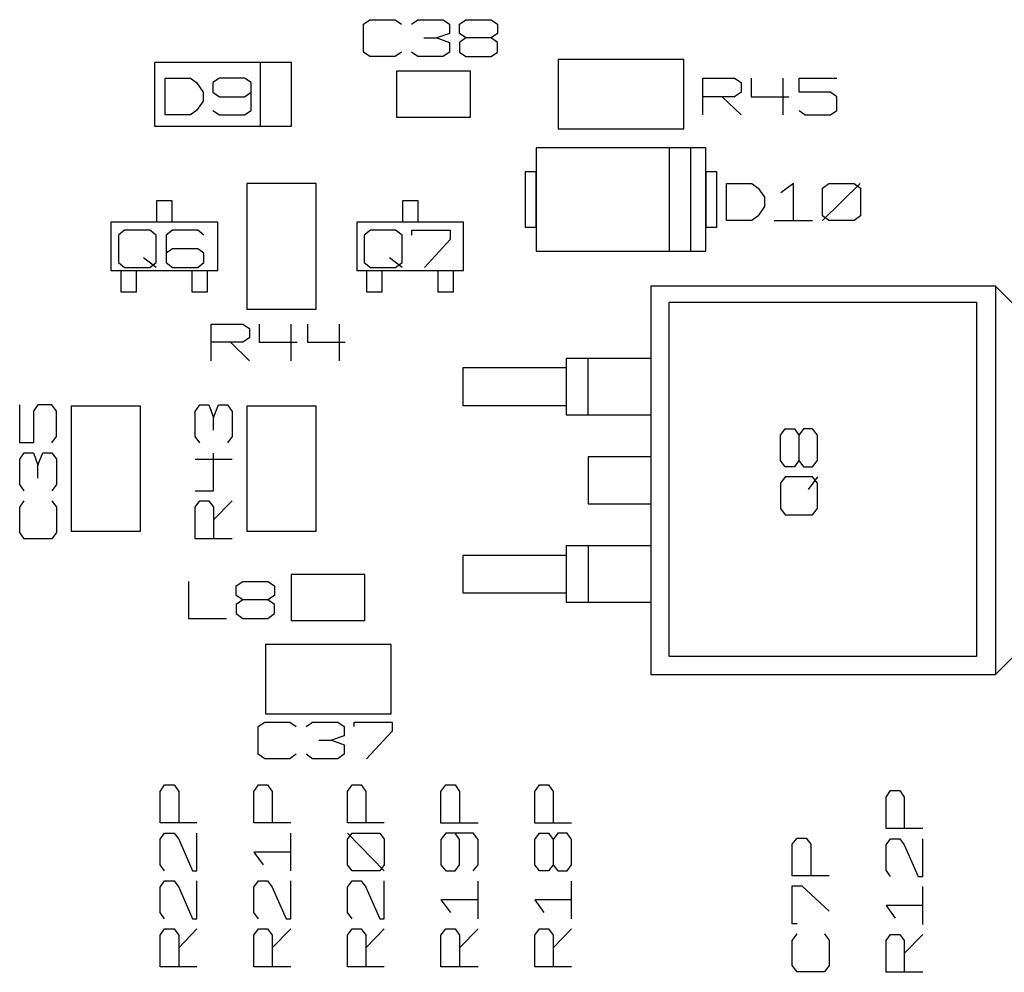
# Model space of a CAD drawing. Extents: x -92 to 503, y -336 to 505.
# Tile 10 of 14: x 249 to 325, y 80 to 153. Entities that reach past the tile are written whole.
import ezdxf

# ---------------------------------------------------------------- set-up
doc = ezdxf.new("R2010")
doc.units = 0
doc.layers.add('1', color=1, linetype='CONTINUOUS')

msp = doc.modelspace()

# ---------------------------------------------------------------- linework, layer by layer
at = {"layer": '1'}
for p, q in [((275.5, 152.68), (276, 153.03)), ((275.5, 150.55), (275.5, 152.68)), ((276, 153.03), (277.93, 153.03)), ((277.93, 153.03), (278.43, 152.68)), ((279.2, 152.68), (279.68, 153.03)), ((279.68, 153.03), (281.63, 153.03)), ((281.63, 153.03), (282.1, 152.68)), ((282.1, 152.68), (282.1, 151.98)), ((282.88, 152.68), (283.35, 153.03)), ((282.88, 151.98), (282.88, 152.68)), ((283.35, 153.03), (285.3, 153.03)), ((285.3, 153.03), (285.78, 152.68)), ((285.78, 152.68), (285.78, 151.98)), ((282.1, 151.98), (281.13, 151.63)), ((283.35, 151.63), (282.88, 151.98)), ((285.78, 151.98), (285.3, 151.63)), ((280.15, 151.63), (281.13, 151.63)), ((281.13, 151.63), (282.1, 151.28)), ((282.1, 151.28), (282.1, 150.55)), ((283.35, 151.63), (282.88, 151.28)), ((282.88, 151.28), (282.88, 150.55)), ((285.3, 151.63), (283.35, 151.63)), ((285.78, 151.28), (285.3, 151.63)), ((285.78, 150.55), (285.78, 151.28)), ((276, 150.2), (275.5, 150.55)), ((278.43, 150.55), (277.93, 150.2)), ((279.68, 150.2), (279.2, 150.55)), ((282.1, 150.55), (281.63, 150.2)), ((282.88, 150.55), (283.35, 150.2)), ((285.3, 150.2), (285.78, 150.55)), ((269.98, 149.75), (259.48, 149.75)), ((259.48, 149.75), (259.48, 144.87)), ((267.6, 144.87), (267.6, 149.75)), ((269.98, 144.87), (269.98, 149.75)), ((277.93, 150.2), (276, 150.2)), ((281.63, 150.2), (279.68, 150.2)), ((283.35, 150.2), (285.3, 150.2)), ((300.08, 149.97), (290.45, 149.97)), ((290.45, 149.97), (290.45, 144.65)), ((300.08, 144.65), (300.08, 149.97)), ((283.73, 149.08), (278.05, 149.08)), ((278.05, 149.08), (278.05, 145.55)), ((283.73, 145.55), (283.73, 149.08)), ((260.28, 145.72), (260.28, 148.55)), ((260.28, 148.55), (262.23, 148.55)), ((262.23, 148.55), (262.7, 148.2)), ((262.7, 148.2), (263.2, 147.47)), ((264.45, 148.55), (263.95, 148.2)), ((263.95, 148.2), (263.95, 147.47)), ((266.38, 148.55), (264.45, 148.55)), ((266.88, 148.2), (266.38, 148.55)), ((266.88, 146.07), (266.88, 148.2)), ((301.55, 145.72), (301.55, 148.55)), ((301.55, 148.55), (303.98, 148.55)), ((303.98, 148.55), (304.48, 148.2)), ((304.48, 148.2), (304.48, 147.47)), ((305.25, 148.55), (305.25, 147.12)), ((307.68, 148.55), (307.68, 145.72)), ((308.93, 147.47), (308.93, 148.55)), ((308.93, 148.55), (311.83, 148.55)), ((263.2, 147.47), (263.2, 146.77)), ((263.95, 147.47), (264.45, 147.12)), ((266.38, 147.12), (266.88, 147.47)), ((304.48, 147.47), (303.98, 147.12)), ((311.35, 147.47), (308.93, 147.47)), ((311.83, 147.12), (311.35, 147.47)), ((263.2, 146.77), (262.7, 146.07)), ((264.45, 147.12), (266.38, 147.12)), ((303.98, 147.12), (301.55, 147.12)), ((303.03, 147.12), (304.48, 145.72)), ((305.25, 147.12), (308.15, 147.12)), ((311.83, 146.07), (311.83, 147.12)), ((262.7, 146.07), (262.23, 145.72)), ((263.95, 146.07), (264.45, 145.72)), ((266.38, 145.72), (266.88, 146.07)), ((308.93, 146.07), (309.4, 145.72)), ((311.35, 145.72), (311.83, 146.07)), ((262.23, 145.72), (260.28, 145.72)), ((264.45, 145.72), (266.38, 145.72)), ((278.05, 145.55), (283.73, 145.55)), ((309.4, 145.72), (311.35, 145.72)), ((259.48, 144.87), (269.98, 144.87)), ((290.45, 144.65), (300.08, 144.65)), ((301.78, 143.2), (288.75, 143.2)), ((288.75, 143.2), (288.75, 135.27)), ((300.63, 143.2), (298.95, 143.2)), ((298.95, 143.2), (298.95, 135.27)), ((300.63, 135.27), (300.63, 143.2)), ((301.78, 135.27), (301.78, 143.2)), ((288.75, 141.35), (287.9, 141.35)), ((287.9, 141.35), (287.9, 137.1)), ((288.75, 137.1), (288.75, 141.35)), ((302.63, 141.35), (301.78, 141.35)), ((301.78, 141.35), (301.78, 137.1)), ((302.63, 137.1), (302.63, 141.35)), ((271.88, 140.45), (266.55, 140.45)), ((266.55, 140.45), (266.55, 130.82)), ((271.88, 130.82), (271.88, 140.45)), ((303.35, 137.62), (303.35, 140.45)), ((303.35, 140.45), (305.3, 140.45)), ((305.3, 140.45), (305.78, 140.1)), ((305.78, 140.1), (306.28, 139.4)), ((308.5, 140.45), (307.52, 139.75)), ((308.5, 137.62), (308.5, 140.45)), ((310.73, 140.1), (311.2, 140.45)), ((310.73, 137.62), (313.62, 140.45)), ((310.73, 137.97), (310.73, 140.1)), ((311.2, 140.45), (313.15, 140.45)), ((313.15, 140.45), (313.63, 140.1)), ((313.63, 140.1), (313.63, 137.97)), ((259.65, 137.5), (259.65, 139.15)), ((259.65, 139.15), (260.8, 139.15)), ((260.8, 139.15), (260.8, 137.5)), ((278.52, 137.5), (278.52, 139.15)), ((278.52, 139.15), (279.67, 139.15)), ((279.67, 139.15), (279.67, 137.5)), ((306.28, 139.4), (306.28, 138.7)), ((306.28, 138.7), (305.78, 137.97)), ((264.32, 137.5), (256.12, 137.5)), ((256.12, 137.5), (256.12, 133.77)), ((264.32, 133.77), (264.32, 137.5)), ((283.17, 137.5), (275, 137.5)), ((275, 137.5), (275, 133.77)), ((283.17, 133.77), (283.17, 137.5)), ((305.3, 137.62), (303.35, 137.62)), ((305.78, 137.97), (305.3, 137.62)), ((307.03, 137.62), (309.95, 137.62)), ((311.2, 137.62), (310.73, 137.97)), ((313.15, 137.62), (311.2, 137.62)), ((313.63, 137.97), (313.15, 137.62)), ((257.17, 136.87), (256.7, 136.5)), ((259.12, 136.87), (257.17, 136.87)), ((259.6, 136.5), (259.12, 136.87)), ((260.85, 136.87), (260.37, 136.5)), ((262.8, 136.87), (260.85, 136.87)), ((263.27, 136.5), (262.8, 136.87)), ((276.05, 136.87), (275.55, 136.5)), ((277.97, 136.87), (276.05, 136.87)), ((278.47, 136.5), (277.97, 136.87)), ((279.22, 136.5), (279.22, 136.87)), ((279.22, 136.87), (282.15, 136.87)), ((282.15, 136.87), (282.15, 136.15)), ((287.9, 137.1), (288.75, 137.1)), ((301.78, 137.1), (302.63, 137.1)), ((256.7, 136.5), (256.7, 134.4)), ((259.6, 134.4), (259.6, 136.5)), ((260.37, 136.5), (260.37, 134.4)), ((275.55, 136.5), (275.55, 134.4)), ((278.47, 134.4), (278.47, 136.5)), ((282.15, 136.15), (280.2, 134.02)), ((260.85, 135.45), (260.37, 135.1)), ((262.8, 135.45), (260.85, 135.45)), ((263.27, 135.1), (262.8, 135.45)), ((288.75, 135.27), (301.78, 135.27)), ((298.95, 135.27), (300.63, 135.27)), ((259.6, 134.02), (258.62, 134.75)), ((263.27, 134.4), (263.27, 135.1)), ((278.47, 134.02), (277.5, 134.75)), ((256.12, 133.77), (264.32, 133.77)), ((256.7, 134.4), (257.17, 134.02)), ((256.92, 132.12), (256.92, 133.77)), ((257.17, 134.02), (259.12, 134.02)), ((258.07, 133.77), (258.07, 132.12)), ((259.12, 134.02), (259.6, 134.4)), ((260.37, 134.4), (260.85, 134.02)), ((260.85, 134.02), (262.8, 134.02)), ((262.37, 132.12), (262.37, 133.77)), ((262.8, 134.02), (263.27, 134.4)), ((263.52, 133.77), (263.52, 132.12)), ((275, 133.77), (283.17, 133.77)), ((275.55, 134.4), (276.05, 134.02)), ((275.77, 132.12), (275.77, 133.77)), ((276.05, 134.02), (277.97, 134.02)), ((276.92, 133.77), (276.92, 132.12)), ((277.97, 134.02), (278.47, 134.4)), ((281.25, 132.12), (281.25, 133.77)), ((282.4, 133.77), (282.4, 132.12)), ((297.55, 132.57), (297.55, 102.77)), ((324, 132.57), (297.55, 132.57)), ((297.55, 132.57), (297.55, 127.02)), ((324, 132.57), (324, 102.77)), ((328.12, 128.45), (324, 132.57)), ((258.07, 132.12), (256.92, 132.12)), ((263.52, 132.12), (262.37, 132.12)), ((276.92, 132.12), (275.77, 132.12)), ((282.4, 132.12), (281.25, 132.12)), ((266.55, 130.82), (271.88, 130.82)), ((298.97, 131.35), (322.55, 131.35)), ((298.97, 104.17), (298.97, 131.35)), ((322.55, 131.35), (322.55, 104.17)), ((263.83, 126.85), (263.83, 129.67)), ((263.83, 129.67), (266.25, 129.67)), ((266.25, 129.67), (266.75, 129.32)), ((266.75, 129.32), (266.75, 128.62)), ((267.5, 129.67), (267.5, 128.27)), ((269.93, 129.67), (269.93, 126.85)), ((271.2, 129.67), (271.2, 128.27)), ((273.63, 129.67), (273.63, 126.85)), ((266.75, 128.62), (266.25, 128.27)), ((266.25, 128.27), (263.83, 128.27)), ((265.3, 128.27), (266.75, 126.85)), ((267.5, 128.27), (270.43, 128.27)), ((271.2, 128.27), (274.1, 128.27)), ((297.55, 127.02), (291.05, 127.02)), ((291.05, 127.02), (291.05, 126.3)), ((292.75, 122.7), (292.75, 127.02)), ((291.05, 126.3), (283.12, 126.3)), ((283.12, 126.3), (283.12, 123.42)), ((291.05, 126.85), (291.05, 122.87)), ((249.13, 120.55), (249.13, 123.48)), ((250.53, 123.48), (250.18, 122.98)), ((251.6, 123.48), (250.53, 123.48)), ((251.95, 122.98), (251.6, 123.48)), ((258.4, 123.38), (253.08, 123.38)), ((253.08, 123.38), (253.08, 113.78)), ((258.4, 113.78), (258.4, 123.38)), ((262.6, 122.97), (262.95, 123.47)), ((262.95, 123.47), (263.65, 123.47)), ((263.65, 123.47), (264, 122.5)), ((264, 122.5), (264.38, 123.47)), ((264.38, 123.47), (265.08, 123.47)), ((265.08, 123.47), (265.43, 122.97)), ((271.88, 123.37), (266.55, 123.37)), ((266.55, 123.37), (266.55, 113.77)), ((271.88, 113.77), (271.88, 123.37)), ((283.12, 123.42), (291.05, 123.42)), ((291.05, 123.42), (291.05, 122.7)), ((250.18, 122.98), (250.18, 120.55)), ((251.95, 121.05), (251.95, 122.98)), ((262.6, 121.05), (262.6, 122.97)), ((264, 121.52), (264, 122.5)), ((265.43, 122.97), (265.43, 121.05)), ((291.05, 122.7), (297.55, 122.7)), ((297.55, 122.7), (297.55, 119.47)), ((251.6, 120.55), (251.95, 121.05)), ((262.95, 120.55), (262.6, 121.05)), ((265.43, 121.05), (265.08, 120.55)), ((307.5, 121.15), (307.87, 121.62)), ((307.5, 119.2), (307.5, 121.15)), ((307.87, 121.62), (308.57, 121.62)), ((308.57, 121.62), (308.92, 121.15)), ((309.27, 121.62), (308.92, 121.15)), ((308.92, 121.15), (308.92, 119.2)), ((309.97, 121.62), (309.27, 121.62)), ((310.35, 121.15), (309.97, 121.62)), ((310.35, 119.2), (310.35, 121.15)), ((250.18, 120.55), (249.13, 120.55)), ((249.13, 119.3), (249.48, 119.78)), ((249.48, 119.78), (250.18, 119.78)), ((250.18, 119.78), (250.53, 118.83)), ((250.53, 118.83), (250.9, 119.78)), ((250.9, 119.78), (251.6, 119.78)), ((251.6, 119.78), (251.95, 119.3)), ((264, 116.87), (264, 119.77)), ((297.55, 119.47), (292.75, 119.47)), ((292.75, 119.47), (292.75, 115.87)), ((249.13, 117.35), (249.13, 119.3)), ((250.53, 117.85), (250.53, 118.83)), ((251.95, 119.3), (251.95, 117.35)), ((262.6, 119.3), (265.43, 119.3)), ((307.87, 118.72), (307.5, 119.2)), ((308.57, 118.72), (307.87, 118.72)), ((308.92, 119.2), (308.57, 118.72)), ((308.92, 119.2), (309.27, 118.72)), ((309.27, 118.72), (309.97, 118.72)), ((309.97, 118.72), (310.35, 119.2)), ((307.87, 117.95), (307.5, 117.45)), ((309.97, 117.95), (307.87, 117.95)), ((310.35, 117.95), (309.62, 116.97)), ((310.35, 117.45), (309.97, 117.95)), ((249.48, 116.88), (249.13, 117.35)), ((251.95, 117.35), (251.6, 116.88)), ((307.5, 117.45), (307.5, 115.52)), ((310.35, 115.52), (310.35, 117.45)), ((262.6, 116.87), (264, 116.87)), ((249.13, 115.63), (249.48, 116.1)), ((249.13, 113.68), (249.13, 115.63)), ((251.6, 116.1), (251.95, 115.63)), ((251.95, 115.63), (251.95, 113.68)), ((262.6, 115.62), (262.95, 116.1)), ((262.6, 113.2), (262.6, 115.62)), ((262.95, 116.1), (263.65, 116.1)), ((263.65, 116.1), (264, 115.62)), ((264, 114.65), (265.43, 116.1)), ((264, 115.62), (264, 113.2)), ((292.75, 115.87), (297.55, 115.87)), ((297.55, 115.87), (297.55, 112.47)), ((307.5, 115.52), (307.87, 115.02)), ((307.87, 115.02), (309.97, 115.02)), ((309.97, 115.02), (310.35, 115.52)), ((249.48, 113.2), (249.13, 113.68)), ((251.95, 113.68), (251.6, 113.2)), ((253.08, 113.78), (258.4, 113.78)), ((266.55, 113.77), (271.88, 113.77)), ((251.6, 113.2), (249.48, 113.2)), ((265.43, 113.2), (262.6, 113.2)), ((297.55, 112.65), (291.05, 112.65)), ((291.05, 112.65), (291.05, 111.92)), ((292.75, 112.65), (292.75, 108.32)), ((291.05, 111.92), (283.12, 111.92)), ((283.12, 111.92), (283.12, 109.05)), ((291.05, 112.47), (291.05, 108.5)), ((275.62, 110.45), (269.97, 110.45)), ((269.97, 110.45), (269.97, 106.92)), ((275.62, 106.92), (275.62, 110.45)), ((262.07, 109.92), (262.07, 107.07)), ((265.75, 109.57), (266.25, 109.92)), ((265.75, 108.85), (265.75, 109.57)), ((266.25, 109.92), (268.17, 109.92)), ((268.17, 109.92), (268.67, 109.57)), ((268.67, 109.57), (268.67, 108.85)), ((266.25, 108.5), (265.75, 108.85)), ((268.67, 108.85), (268.17, 108.5)), ((283.12, 109.05), (291.05, 109.05)), ((291.05, 109.05), (291.05, 108.32)), ((266.25, 108.5), (265.75, 108.15)), ((265.75, 108.15), (265.75, 107.45)), ((268.17, 108.5), (266.25, 108.5)), ((268.67, 108.15), (268.17, 108.5)), ((268.67, 107.45), (268.67, 108.15)), ((291.05, 108.32), (297.55, 108.32)), ((297.55, 108.32), (297.55, 102.77)), ((265.75, 107.45), (266.25, 107.07)), ((268.17, 107.07), (268.67, 107.45)), ((262.07, 107.07), (265, 107.07)), ((266.25, 107.07), (268.17, 107.07)), ((269.97, 106.92), (275.62, 106.92)), ((324, 102.77), (328.12, 106.9)), ((277.63, 105.08), (268, 105.08)), ((268, 105.08), (268, 99.75)), ((277.63, 99.75), (277.63, 105.08)), ((322.55, 104.17), (298.97, 104.17)), ((297.55, 102.77), (324, 102.77)), ((268, 99.75), (277.63, 99.75)), ((267.43, 98.78), (267.93, 99.13)), ((267.93, 99.13), (269.85, 99.13)), ((269.85, 99.13), (270.35, 98.78)), ((271.1, 98.78), (271.6, 99.13)), ((271.6, 99.13), (273.53, 99.13)), ((273.53, 99.13), (274.03, 98.78)), ((274.78, 98.78), (274.78, 99.13)), ((274.78, 99.13), (277.7, 99.13)), ((277.7, 99.13), (277.7, 98.43)), ((267.43, 96.65), (267.43, 98.78)), ((274.03, 98.78), (274.03, 98.08)), ((277.7, 98.43), (275.75, 96.3)), ((272.08, 97.73), (273.05, 97.73)), ((274.03, 98.08), (273.05, 97.73)), ((273.05, 97.73), (274.03, 97.38)), ((274.03, 97.38), (274.03, 96.65)), ((267.93, 96.3), (267.43, 96.65)), ((269.85, 96.3), (267.93, 96.3)), ((270.35, 96.65), (269.85, 96.3)), ((271.6, 96.3), (271.1, 96.65)), ((273.53, 96.3), (271.6, 96.3)), ((274.03, 96.65), (273.53, 96.3)), ((259.9, 93.8), (260.25, 94.3)), ((259.9, 91.38), (259.9, 93.8)), ((260.25, 94.3), (260.98, 94.3)), ((260.98, 94.3), (261.33, 93.8)), ((261.33, 93.8), (261.33, 91.38)), ((267.1, 93.8), (267.45, 94.3)), ((267.1, 91.38), (267.1, 93.8)), ((267.45, 94.3), (268.15, 94.3)), ((268.15, 94.3), (268.5, 93.8)), ((268.5, 93.8), (268.5, 91.38)), ((274.28, 93.8), (274.63, 94.3)), ((274.28, 91.38), (274.28, 93.8)), ((274.63, 94.3), (275.33, 94.3)), ((275.33, 94.3), (275.7, 93.8)), ((275.7, 93.8), (275.7, 91.38)), ((281.45, 93.8), (281.83, 94.3)), ((281.45, 91.37), (281.45, 93.8)), ((281.83, 94.3), (282.53, 94.3)), ((282.53, 94.3), (282.88, 93.8)), ((282.88, 93.8), (282.88, 91.37)), ((288.65, 93.8), (289, 94.3)), ((288.65, 91.37), (288.65, 93.8)), ((289, 94.3), (289.7, 94.3)), ((289.7, 94.3), (290.05, 93.8)), ((290.05, 93.8), (290.05, 91.37)), ((315.6, 93.37), (315.95, 93.87)), ((315.95, 93.87), (316.65, 93.87)), ((316.65, 93.87), (317, 93.37)), ((315.6, 90.95), (315.6, 93.37)), ((317, 93.37), (317, 90.95)), ((262.73, 91.38), (259.9, 91.38)), ((269.93, 91.38), (267.1, 91.38)), ((277.1, 91.38), (274.28, 91.38)), ((284.3, 91.37), (281.45, 91.37)), ((291.48, 91.37), (288.65, 91.37)), ((318.42, 90.95), (315.6, 90.95)), ((259.9, 90.13), (260.25, 90.6)), ((259.9, 88.18), (259.9, 90.13)), ((260.25, 90.6), (260.98, 90.6)), ((260.98, 90.6), (261.33, 90.13)), ((261.33, 90.13), (262.38, 87.7)), ((262.73, 87.7), (262.73, 90.6)), ((269.93, 87.7), (269.93, 90.6)), ((274.28, 90.13), (274.63, 90.6)), ((277.1, 87.7), (274.28, 90.6)), ((274.28, 88.18), (274.28, 90.13)), ((274.63, 90.6), (276.75, 90.6)), ((276.75, 90.6), (277.1, 90.13)), ((277.1, 90.13), (277.1, 88.18)), ((281.83, 90.6), (281.45, 90.12)), ((281.45, 90.12), (281.45, 88.17)), ((283.93, 90.6), (281.83, 90.6)), ((282.88, 90.12), (282.53, 90.6)), ((282.88, 88.17), (282.88, 90.12)), ((284.3, 90.12), (283.93, 90.6)), ((284.3, 88.17), (284.3, 90.12)), ((288.65, 90.12), (289, 90.6)), ((288.65, 88.17), (288.65, 90.12)), ((289, 90.6), (289.7, 90.6)), ((289.7, 90.6), (290.05, 90.12)), ((290.43, 90.6), (290.05, 90.12)), ((290.05, 90.12), (290.05, 88.17)), ((291.13, 90.6), (290.43, 90.6)), ((291.48, 90.12), (291.13, 90.6)), ((291.48, 88.17), (291.48, 90.12)), ((308.4, 89.75), (308.78, 90.22)), ((308.78, 90.22), (309.48, 90.22)), ((309.48, 90.22), (309.83, 89.75)), ((315.6, 89.7), (315.95, 90.17)), ((315.95, 90.17), (316.65, 90.17)), ((316.65, 90.17), (317, 89.7)), ((318.42, 87.27), (318.42, 90.17)), ((269.93, 89.15), (267.1, 89.15)), ((267.1, 89.15), (267.8, 88.18)), ((308.4, 87.32), (308.4, 89.75)), ((309.83, 89.75), (309.83, 87.32)), ((315.6, 87.75), (315.6, 89.7)), ((317, 89.7), (318.07, 87.27)), ((260.25, 87.7), (259.9, 88.18)), ((262.38, 87.7), (262.73, 87.7)), ((274.63, 87.7), (274.28, 88.18)), ((276.75, 87.7), (274.63, 87.7)), ((277.1, 88.18), (276.75, 87.7)), ((281.45, 88.17), (281.83, 87.7)), ((281.83, 87.7), (282.53, 87.7)), ((282.53, 87.7), (282.88, 88.17)), ((283.93, 87.7), (284.3, 88.17)), ((289, 87.7), (288.65, 88.17)), ((289.7, 87.7), (289, 87.7)), ((290.05, 88.17), (289.7, 87.7)), ((290.05, 88.17), (290.43, 87.7)), ((290.43, 87.7), (291.13, 87.7)), ((291.13, 87.7), (291.48, 88.17)), ((315.95, 87.27), (315.6, 87.75)), ((259.9, 86.45), (260.25, 86.93)), ((260.25, 86.93), (260.98, 86.93)), ((260.98, 86.93), (261.33, 86.45)), ((262.73, 84.03), (262.73, 86.93)), ((267.1, 86.45), (267.45, 86.93)), ((267.45, 86.93), (268.15, 86.93)), ((268.15, 86.93), (268.5, 86.45)), ((269.93, 84.03), (269.93, 86.93)), ((274.28, 86.45), (274.63, 86.93)), ((274.63, 86.93), (275.33, 86.93)), ((275.33, 86.93), (275.7, 86.45)), ((277.1, 84.03), (277.1, 86.93)), ((284.3, 84.02), (284.3, 86.92)), ((291.48, 84.02), (291.48, 86.92)), ((311.25, 87.32), (308.4, 87.32)), ((318.07, 87.27), (318.42, 87.27)), ((259.9, 84.5), (259.9, 86.45)), ((261.33, 86.45), (262.38, 84.03)), ((267.1, 84.5), (267.1, 86.45)), ((268.5, 86.45), (269.58, 84.03)), ((274.28, 84.5), (274.28, 86.45)), ((275.7, 86.45), (276.75, 84.03)), ((308.4, 83.65), (308.4, 86.55)), ((308.4, 86.55), (309.13, 86.55)), ((309.13, 86.55), (311.25, 84.6)), ((318.42, 83.6), (318.42, 86.5)), ((284.3, 85.47), (281.45, 85.47)), ((281.45, 85.47), (282.18, 84.5)), ((291.48, 85.47), (288.65, 85.47)), ((288.65, 85.47), (289.35, 84.5)), ((318.42, 85.05), (315.6, 85.05)), ((315.6, 85.05), (316.3, 84.07)), ((260.25, 84.03), (259.9, 84.5)), ((262.38, 84.03), (262.73, 84.03)), ((267.45, 84.03), (267.1, 84.5)), ((269.58, 84.03), (269.93, 84.03)), ((274.63, 84.03), (274.28, 84.5)), ((276.75, 84.03), (277.1, 84.03)), ((259.9, 82.78), (260.25, 83.25)), ((260.25, 83.25), (260.98, 83.25)), ((260.98, 83.25), (261.33, 82.78)), ((261.33, 81.8), (262.73, 83.25)), ((267.1, 82.78), (267.45, 83.25)), ((267.45, 83.25), (268.15, 83.25)), ((268.15, 83.25), (268.5, 82.78)), ((268.5, 81.8), (269.93, 83.25)), ((274.28, 82.78), (274.63, 83.25)), ((274.63, 83.25), (275.33, 83.25)), ((275.33, 83.25), (275.7, 82.78)), ((275.7, 81.8), (277.1, 83.25)), ((281.45, 82.77), (281.83, 83.25)), ((281.83, 83.25), (282.53, 83.25)), ((282.53, 83.25), (282.88, 82.77)), ((282.88, 81.8), (284.3, 83.25)), ((288.65, 82.77), (289, 83.25)), ((289, 83.25), (289.7, 83.25)), ((289.7, 83.25), (290.05, 82.77)), ((290.05, 81.8), (291.48, 83.25)), ((308.78, 83.65), (308.4, 83.65)), ((259.9, 80.35), (259.9, 82.78)), ((261.33, 82.78), (261.33, 80.35)), ((267.1, 80.35), (267.1, 82.78)), ((268.5, 82.78), (268.5, 80.35)), ((274.28, 80.35), (274.28, 82.78)), ((275.7, 82.78), (275.7, 80.35)), ((281.45, 80.35), (281.45, 82.77)), ((282.88, 82.77), (282.88, 80.35)), ((288.65, 80.35), (288.65, 82.77)), ((290.05, 82.77), (290.05, 80.35)), ((308.4, 82.37), (308.78, 82.87)), ((308.4, 80.45), (308.4, 82.37)), ((310.88, 82.87), (311.25, 82.37)), ((311.25, 82.37), (311.25, 80.45)), ((315.6, 82.35), (315.95, 82.82)), ((315.6, 79.92), (315.6, 82.35)), ((315.95, 82.82), (316.65, 82.82)), ((316.65, 82.82), (317, 82.35)), ((317, 81.37), (318.42, 82.82)), ((317, 82.35), (317, 79.92)), ((262.73, 80.35), (259.9, 80.35)), ((269.93, 80.35), (267.1, 80.35)), ((277.1, 80.35), (274.28, 80.35)), ((284.3, 80.35), (281.45, 80.35)), ((291.48, 80.35), (288.65, 80.35)), ((308.78, 79.95), (308.4, 80.45)), ((311.25, 80.45), (310.88, 79.95)), ((310.88, 79.95), (308.78, 79.95)), ((318.42, 79.92), (315.6, 79.92))]:
    msp.add_line(p, q, dxfattribs=at)

doc.saveas('drawing.dxf')
